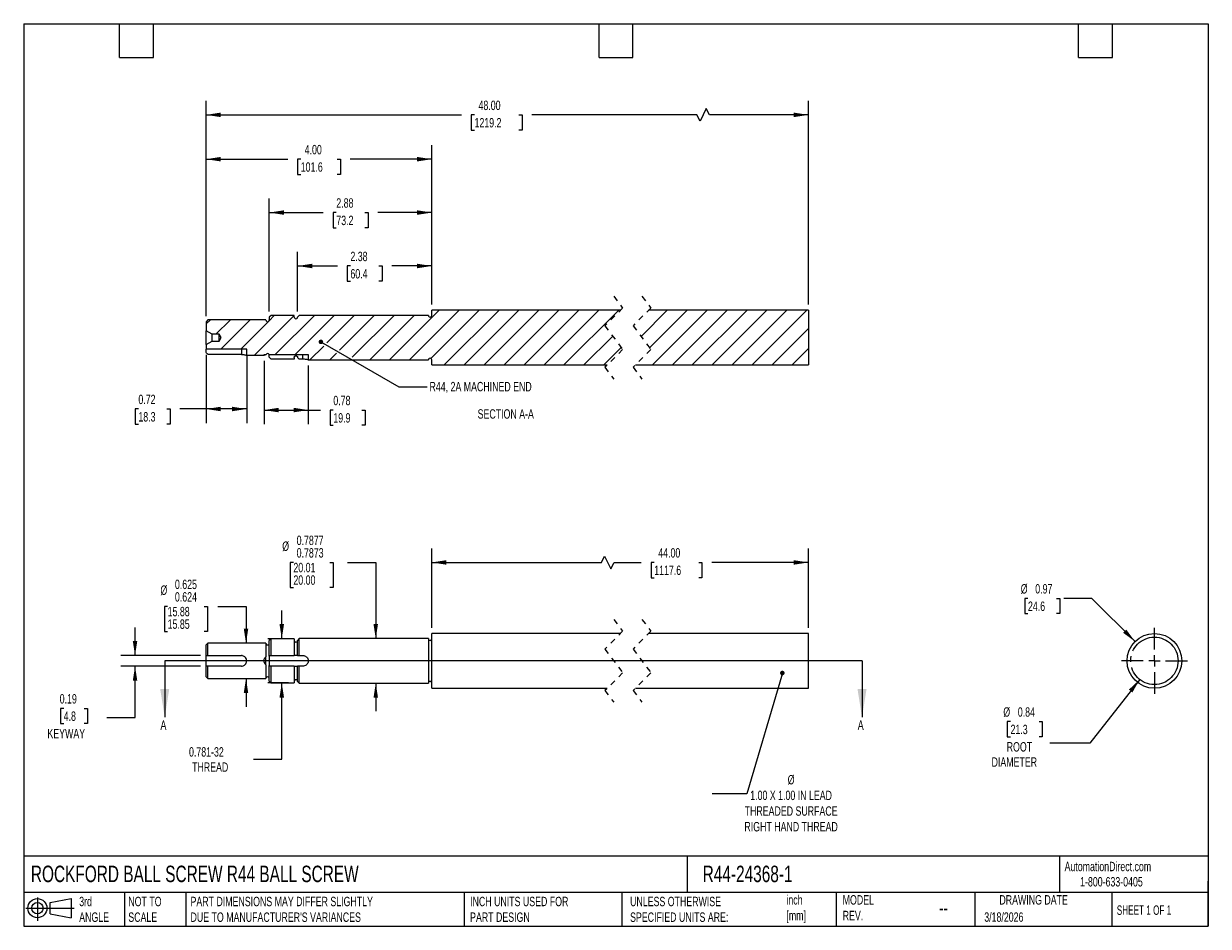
# Model space of a CAD drawing. Header units: inches. Extents: x 0.5 to 21.5, y 0.5 to 16.5.
import ezdxf

# ---------------------------------------------------------------- set-up
doc = ezdxf.new("R2010")
doc.units = ezdxf.units.IN
doc.header["$LTSCALE"] = 2
doc.header["$MEASUREMENT"] = 0
for name, pattern in [('SLD-Center', [0.75, 0.6, -0.05, 0.05, -0.05]), ('SLD-Dashed', [0.075, 0.05, -0.025]), ('SLD-Solid', [0])]:
    doc.linetypes.add(name, pattern=pattern)
for name, color, linetype in [('CENTER', 40, 'SLD-Center'), ('HATCH', 6, 'SLD-Solid'), ('SLD-DEFPOINTS', 7, 'Continuous')]:
    doc.layers.add(name, color=color, linetype=linetype)
doc.layers.add('DIMENSIONS', color=140, linetype='SLD-Solid', lineweight=25)
doc.layers.add('TEXT', color=140, linetype='SLD-Solid', lineweight=25)
doc.styles.add('SLDTEXTSTYLE0', font='TXT', dxfattribs={"width": 0.7})
doc.styles.add('SLDTEXTSTYLE1', font='TXT', dxfattribs={"width": 0.65})
doc.dimstyles.new('SLDDIMSTYLE0', dxfattribs={"dimtxt": 0.169922, "dimasz": 0.26, "dimexe": 0, "dimexo": 0.0625, "dimgap": 0.04248, "dimtad": 0, "dimtih": 1, "dimtoh": 1, "dimrnd": 1e-09, "dimzin": 4, "dimdsep": 46, "dimtxsty": 'SLDTEXTSTYLE0', "dimsah": 1, "dimcen": 0.09, "dimadec": 0, "dimazin": 1, "dimtfac": 1, "dimtofl": 0, "dimtmove": 0, "dimatfit": 3, "dimfxl": 0, "dimfrac": 2, "dimtolj": 1, "dimtzin": 12, "dimarcsym": 0})
doc.dimstyles.new('SLDDIMSTYLE1', dxfattribs={"dimtxt": 0.169922, "dimasz": 0.26, "dimexe": 0, "dimexo": 0.0625, "dimgap": 0.04248, "dimtad": 0, "dimtih": 1, "dimtoh": 1, "dimdec": 3, "dimrnd": 1e-09, "dimdsep": 46, "dimtxsty": 'SLDTEXTSTYLE0', "dimsah": 1, "dimcen": 0.09, "dimadec": 0, "dimazin": 2, "dimlim": 1, "dimtm": 0.001, "dimtfac": 1, "dimtdec": 3, "dimtmove": 0, "dimatfit": 0, "dimfxl": 0, "dimfrac": 2, "dimtolj": 1, "dimtzin": 12, "dimarcsym": 0})
doc.dimstyles.new('SLDDIMSTYLE2', dxfattribs={"dimtxt": 0.169922, "dimasz": 0.26, "dimexe": 0, "dimexo": 0.0625, "dimgap": 0.04248, "dimtad": 0, "dimtih": 1, "dimtoh": 1, "dimrnd": 1e-09, "dimzin": 12, "dimdsep": 46, "dimtxsty": 'SLDTEXTSTYLE0', "dimsah": 1, "dimcen": 0.09, "dimadec": 0, "dimazin": 3, "dimtfac": 1, "dimtmove": 0, "dimatfit": 0, "dimfxl": 0, "dimfrac": 2, "dimtolj": 1, "dimtzin": 12, "dimarcsym": 0})
doc.dimstyles.new('SLDDIMSTYLE3', dxfattribs={"dimtxt": 0.169922, "dimasz": 0.26, "dimexe": 0, "dimexo": 0.0625, "dimgap": 0.04248, "dimtad": 0, "dimtih": 1, "dimtoh": 1, "dimdec": 4, "dimrnd": 1e-09, "dimdsep": 46, "dimtxsty": 'SLDTEXTSTYLE0', "dimsah": 1, "dimcen": 0.09, "dimadec": 0, "dimazin": 2, "dimlim": 1, "dimtm": 0.0004, "dimtfac": 1, "dimtdec": 4, "dimtmove": 0, "dimatfit": 0, "dimfxl": 0, "dimfrac": 2, "dimtolj": 1, "dimtzin": 4, "dimarcsym": 0})
doc.dimstyles.new('SLDDIMSTYLE4', dxfattribs={"dimtxt": 0.169922, "dimasz": 0.26, "dimexe": 0, "dimexo": 0.0625, "dimgap": 0.04248, "dimtad": 0, "dimtih": 1, "dimtoh": 1, "dimrnd": 1e-09, "dimdsep": 46, "dimtxsty": 'SLDTEXTSTYLE0', "dimsah": 1, "dimcen": 0.09, "dimadec": 0, "dimazin": 2, "dimtfac": 1, "dimtmove": 0, "dimatfit": 0, "dimfxl": 0, "dimfrac": 2, "dimtolj": 1, "dimtzin": 12, "dimarcsym": 0})
doc.dimstyles.new('SLDDIMSTYLE5', dxfattribs={"dimtxt": 0.18, "dimasz": 0.08, "dimexe": 0, "dimexo": 0.0625, "dimgap": 0, "dimtad": 0, "dimtih": 1, "dimtoh": 1, "dimdec": 0, "dimrnd": 1e-09, "dimzin": 0, "dimdsep": 46, "dimtxsty": 'Standard', "dimblk1": 'DOT', "dimblk2": 'DOT', "dimsah": 1, "dimcen": 0.09, "dimadec": 0, "dimazin": 0, "dimtfac": 0.08, "dimtdec": 0, "dimtofl": 0, "dimtmove": 0, "dimatfit": 3, "dimldrblk": 'DOT', "dimfxl": 0, "dimfrac": 2, "dimtolj": 1, "dimtzin": 0, "dimarcsym": 0})
doc.dimstyles.new('SLDDIMSTYLE6', dxfattribs={"dimtxt": 0.169922, "dimasz": 0.26, "dimexe": 0, "dimexo": 0.0625, "dimgap": 0.04248, "dimtad": 0, "dimtih": 1, "dimtoh": 1, "dimrnd": 1e-09, "dimdsep": 46, "dimtxsty": 'SLDTEXTSTYLE0', "dimsah": 1, "dimcen": 0, "dimadec": 0, "dimazin": 2, "dimtfac": 1, "dimtofl": 0, "dimtmove": 0, "dimatfit": 3, "dimfxl": 0, "dimfrac": 2, "dimtolj": 1, "dimtzin": 12, "dimarcsym": 0})
doc.dimstyles.new('SLDDIMSTYLE7', dxfattribs={"dimtxt": 0.169922, "dimasz": 0.26, "dimexe": 0, "dimexo": 0.0625, "dimgap": 0.04248, "dimtad": 0, "dimtih": 1, "dimtoh": 1, "dimrnd": 1e-09, "dimdsep": 46, "dimtxsty": 'SLDTEXTSTYLE0', "dimsah": 1, "dimcen": 0, "dimadec": 0, "dimazin": 2, "dimtfac": 1, "dimtofl": 0, "dimtmove": 0, "dimatfit": 3, "dimfxl": 0, "dimfrac": 2, "dimtolj": 1, "dimtzin": 12, "dimarcsym": 0})
doc.dimstyles.new('SLDDIMSTYLE8', dxfattribs={"dimtxt": 0.169922, "dimasz": 0.26, "dimexe": 0, "dimexo": 0.0625, "dimgap": 0.04248, "dimtad": 0, "dimtih": 1, "dimtoh": 1, "dimrnd": 1e-09, "dimdsep": 46, "dimtxsty": 'SLDTEXTSTYLE0', "dimsah": 1, "dimcen": 0.09, "dimadec": 0, "dimazin": 2, "dimtfac": 1, "dimtofl": 0, "dimtmove": 0, "dimatfit": 3, "dimfxl": 0, "dimfrac": 2, "dimtolj": 1, "dimtzin": 12, "dimarcsym": 0})
doc.dimstyles.new('SLDDIMSTYLE9', dxfattribs={"dimtxt": 0.169922, "dimasz": 0.26, "dimexe": 0, "dimexo": 0.0625, "dimgap": 0.04248, "dimtad": 0, "dimtih": 1, "dimtoh": 1, "dimrnd": 1e-09, "dimzin": 12, "dimdsep": 46, "dimtxsty": 'SLDTEXTSTYLE0', "dimsah": 1, "dimcen": 0.09, "dimadec": 0, "dimazin": 3, "dimtfac": 1, "dimtofl": 0, "dimtmove": 0, "dimatfit": 3, "dimfxl": 0, "dimfrac": 2, "dimtolj": 1, "dimtzin": 12, "dimarcsym": 0})

# ---------------------------------------------------------------- blocks, each defined once
blk = doc.blocks.new('Block11')
at = {"color": 7, "linetype": 'SLD-Solid', "lineweight": 18}
for p, q in [((0, 0.227), (0.856, 0.227)), ((0.204, 0.418), (0.204, 0)), ((0.431, 0.328), (0.801, 0.396)), ((0.431, 0.126), (0.431, 0.328)), ((0.801, 0.396), (0.801, 0.058)), ((0.431, 0.126), (0.801, 0.058))]:
    blk.add_line(p, q, dxfattribs=at)
for radius in [0.169, 0.101]:
    blk.add_circle((0.204, 0.227), radius, dxfattribs=at)
blk = doc.blocks.new('Block12')
at = {"layer": 'SLD-DEFPOINTS'}
blk.add_blockref('Block11', (0, 0), dxfattribs=at)
blk = doc.blocks.new('_D')
at = {"layer": 'DIMENSIONS'}
for p, q in [((7.734, 5.79), (7.734, 7.2)), ((14.411, 5.79), (14.411, 7.2)), ((7.734, 6.95), (10.743, 6.95)), ((10.743, 6.95), (10.799, 7.061)), ((10.799, 7.061), (10.91, 6.839)), ((10.91, 6.839), (10.966, 6.95)), ((10.966, 6.95), (11.448, 6.95)), ((11.678, 6.95), (11.621, 6.95)), ((11.621, 6.95), (11.621, 6.68)), ((12.466, 6.95), (12.523, 6.95)), ((12.523, 6.95), (12.523, 6.68)), ((14.411, 6.95), (12.696, 6.95)), ((11.621, 6.68), (11.678, 6.68)), ((12.523, 6.68), (12.466, 6.68))]:
    blk.add_line(p, q, dxfattribs=at)
for points in [[(7.734, 6.95), (7.994, 6.91), (7.994, 6.99)], [(14.411, 6.95), (14.151, 6.99), (14.151, 6.91)]]:
    blk.add_solid(points, dxfattribs=at)
at = {"layer": 'DIMENSIONS', "char_height": 0.1667, "attachment_point": 1, "style": 'SLDTEXTSTYLE0'}
for s, insert in [('44.00', (11.749, 7.203)), ('1117.6', (11.678, 6.895))]:
    blk.add_mtext(s, dxfattribs=dict(at, insert=insert))
blk = doc.blocks.new('_D_1')
at = {"layer": 'DIMENSIONS'}
for p, q in [((3.052, 6.17), (2.995, 6.17)), ((2.995, 6.17), (2.995, 5.725)), ((3.699, 6.17), (3.756, 6.17)), ((3.756, 6.17), (3.756, 5.725)), ((3.941, 6.17), (4.441, 6.17)), ((4.441, 6.17), (4.441, 5.518)), ((2.995, 5.725), (3.052, 5.725)), ((3.756, 5.725), (3.699, 5.725)), ((4.441, 4.893), (4.441, 4.393))]:
    blk.add_line(p, q, dxfattribs=at)
for points in [[(4.441, 5.518), (4.481, 5.778), (4.401, 5.778)], [(4.441, 4.893), (4.401, 4.633), (4.481, 4.633)]]:
    blk.add_solid(points, dxfattribs=at)
at = {"layer": 'DIMENSIONS', "char_height": 0.1667, "attachment_point": 1, "style": 'SLDTEXTSTYLE0'}
for s, insert in [('%%c', (2.924, 6.542)), ('0.625', (3.181, 6.645)), ('0.624', (3.181, 6.423)), ('15.88', (3.052, 6.162)), ('15.85', (3.052, 5.94))]:
    blk.add_mtext(s, dxfattribs=dict(at, insert=insert))
blk = doc.blocks.new('_D_2')
at = {"layer": 'DIMENSIONS'}
for p, q in [((5.075, 5.596), (5.075, 6.096)), ((5.196, 5.596), (4.825, 5.596)), ((5.196, 4.815), (4.825, 4.815)), ((5.075, 3.46), (5.075, 4.815)), ((4.575, 3.46), (5.075, 3.46))]:
    blk.add_line(p, q, dxfattribs=at)
for points in [[(5.075, 5.596), (5.115, 5.856), (5.035, 5.856)], [(5.075, 4.815), (5.035, 4.555), (5.115, 4.555)]]:
    blk.add_solid(points, dxfattribs=at)
at = {"layer": 'DIMENSIONS', "char_height": 0.1667, "attachment_point": 1, "style": 'SLDTEXTSTYLE0'}
for s, insert in [('0.781-32', (3.431, 3.675)), ('THREAD', (3.485, 3.405))]:
    blk.add_mtext(s, dxfattribs=dict(at, insert=insert))
blk = doc.blocks.new('_D_3')
at = {"layer": 'DIMENSIONS'}
for p, q in [((5.281, 6.95), (5.224, 6.95)), ((5.224, 6.95), (5.224, 6.506)), ((5.928, 6.95), (5.985, 6.95)), ((5.985, 6.95), (5.985, 6.506)), ((6.241, 6.95), (6.741, 6.95)), ((6.741, 6.95), (6.741, 5.599)), ((5.224, 6.506), (5.281, 6.506)), ((5.985, 6.506), (5.928, 6.506)), ((6.741, 4.811), (6.741, 4.311))]:
    blk.add_line(p, q, dxfattribs=at)
for points in [[(6.741, 5.599), (6.781, 5.859), (6.701, 5.859)], [(6.741, 4.811), (6.701, 4.551), (6.781, 4.551)]]:
    blk.add_solid(points, dxfattribs=at)
at = {"layer": 'DIMENSIONS', "char_height": 0.1667, "attachment_point": 1, "style": 'SLDTEXTSTYLE0'}
for s, insert in [('0.7877', (5.339, 7.425)), ('%%c', (5.083, 7.322)), ('0.7873', (5.339, 7.203)), ('20.01', (5.281, 6.943)), ('20.00', (5.281, 6.721))]:
    blk.add_mtext(s, dxfattribs=dict(at, insert=insert))
blk = doc.blocks.new('_D_4')
at = {"layer": 'DIMENSIONS'}
for p, q in [((2.474, 5.299), (2.474, 5.799)), ((3.634, 5.299), (2.224, 5.299)), ((3.634, 5.112), (2.224, 5.112)), ((2.474, 4.204), (2.474, 5.112)), ((1.209, 4.363), (1.152, 4.363)), ((1.152, 4.363), (1.152, 4.093)), ((1.572, 4.363), (1.629, 4.363)), ((1.629, 4.363), (1.629, 4.093)), ((1.974, 4.204), (2.474, 4.204)), ((1.152, 4.093), (1.209, 4.093)), ((1.629, 4.093), (1.572, 4.093))]:
    blk.add_line(p, q, dxfattribs=at)
for points in [[(2.474, 5.299), (2.514, 5.559), (2.434, 5.559)], [(2.474, 5.112), (2.434, 4.852), (2.514, 4.852)]]:
    blk.add_solid(points, dxfattribs=at)
at = {"layer": 'DIMENSIONS', "char_height": 0.1667, "attachment_point": 1, "style": 'SLDTEXTSTYLE0'}
for s, insert in [('0.19', (1.138, 4.616)), ('4.8', (1.209, 4.308)), ('KEYWAY', (0.921, 4))]:
    blk.add_mtext(s, dxfattribs=dict(at, insert=insert))
blk = doc.blocks.new('_Dot')
at = {"color": 0, "linetype": 'ByBlock', "lineweight": -2}
blk.add_line((-0.5, 0), (-1, 0), dxfattribs=at)
at = {"color": 0, "linetype": 'ByBlock', "const_width": 0.5}
blk.add_lwpolyline([(-0.25, 0, 1), (0.25, 0, 1)], format="xyb", close=True, dxfattribs=at)
blk = doc.blocks.new('_D_5')
at = {"layer": 'DIMENSIONS'}
for p, q in [((20.284, 4.875), (19.398, 3.747)), ((17.994, 4.129), (17.937, 4.129)), ((17.937, 4.129), (17.937, 3.859)), ((18.499, 4.129), (18.556, 4.129)), ((18.556, 4.129), (18.556, 3.859)), ((17.937, 3.859), (17.994, 3.859)), ((18.556, 3.859), (18.499, 3.859)), ((19.398, 3.747), (18.693, 3.747))]:
    blk.add_line(p, q, dxfattribs=at)
blk.add_solid([(20.284, 4.875), (20.092, 4.695), (20.155, 4.646)], dxfattribs=at)
at = {"layer": 'DIMENSIONS', "char_height": 0.1667, "attachment_point": 1, "style": 'SLDTEXTSTYLE0'}
for s, insert in [('%%c', (17.866, 4.382)), ('0.84', (18.123, 4.382)), ('21.3', (17.994, 4.073)), ('ROOT', (17.926, 3.765)), ('DIAMETER', (17.658, 3.495))]:
    blk.add_mtext(s, dxfattribs=dict(at, insert=insert))
blk = doc.blocks.new('_D_6')
at = {"layer": 'DIMENSIONS'}
for p, q in [((18.303, 6.313), (18.246, 6.313)), ((18.246, 6.313), (18.246, 6.043)), ((18.808, 6.313), (18.865, 6.313)), ((18.865, 6.313), (18.865, 6.043)), ((19.437, 6.313), (18.937, 6.313)), ((20.201, 5.548), (19.437, 6.313)), ((18.246, 6.043), (18.303, 6.043)), ((18.865, 6.043), (18.808, 6.043))]:
    blk.add_line(p, q, dxfattribs=at)
blk.add_solid([(20.201, 5.548), (20.046, 5.76), (19.989, 5.704)], dxfattribs=at)
at = {"layer": 'DIMENSIONS', "char_height": 0.1667, "attachment_point": 1, "style": 'SLDTEXTSTYLE0'}
for s, insert in [('%%c', (18.175, 6.566)), ('0.97', (18.432, 6.566)), ('24.6', (18.303, 6.257))]:
    blk.add_mtext(s, dxfattribs=dict(at, insert=insert))
blk = doc.blocks.new('SW_CENTERMARKSYMBOL_0')
at = {"layer": 'CENTER', "color": 0}
for p, q in [((0, 0.2), (0, 0.585)), ((-0.2, 0), (-0.585, 0)), ((0, 0), (-0.1, 0)), ((0, 0), (0, 0.1)), ((0, 0), (0, -0.1)), ((0, 0), (0.1, 0)), ((0.2, 0), (0.585, 0)), ((0, -0.2), (0, -0.585))]:
    blk.add_line(p, q, dxfattribs=at)
blk = doc.blocks.new('_D_7')
at = {"layer": 'DIMENSIONS'}
for p, q in [((3.734, 10.631), (3.734, 9.42)), ((4.453, 10.631), (4.453, 9.42)), ((2.533, 9.67), (2.476, 9.67)), ((2.476, 9.67), (2.476, 9.4)), ((3.038, 9.67), (3.095, 9.67)), ((3.095, 9.67), (3.095, 9.4)), ((3.734, 9.67), (3.268, 9.67)), ((4.453, 9.67), (3.734, 9.67)), ((2.476, 9.4), (2.533, 9.4)), ((3.095, 9.4), (3.038, 9.4))]:
    blk.add_line(p, q, dxfattribs=at)
for points in [[(3.734, 9.67), (3.994, 9.63), (3.994, 9.71)], [(4.453, 9.67), (4.193, 9.71), (4.193, 9.63)]]:
    blk.add_solid(points, dxfattribs=at)
at = {"layer": 'DIMENSIONS', "char_height": 0.1667, "attachment_point": 1, "style": 'SLDTEXTSTYLE0'}
for s, insert in [('0.72', (2.533, 9.923)), ('18.3', (2.533, 9.615))]:
    blk.add_mtext(s, dxfattribs=dict(at, insert=insert))
blk = doc.blocks.new('_D_8')
at = {"layer": 'DIMENSIONS'}
for p, q in [((5.356, 11.399), (5.356, 12.455)), ((7.734, 11.52), (7.734, 12.455)), ((5.356, 12.205), (6.062, 12.205)), ((6.292, 12.205), (6.235, 12.205)), ((6.235, 12.205), (6.235, 11.935)), ((6.797, 12.205), (6.854, 12.205)), ((6.854, 12.205), (6.854, 11.935)), ((7.734, 12.205), (7.027, 12.205)), ((6.235, 11.935), (6.292, 11.935)), ((6.854, 11.935), (6.797, 11.935))]:
    blk.add_line(p, q, dxfattribs=at)
for points in [[(5.356, 12.205), (5.616, 12.165), (5.616, 12.245)], [(7.734, 12.205), (7.474, 12.245), (7.474, 12.165)]]:
    blk.add_solid(points, dxfattribs=at)
at = {"layer": 'DIMENSIONS', "char_height": 0.1667, "attachment_point": 1, "style": 'SLDTEXTSTYLE0'}
for s, insert in [('2.38', (6.292, 12.458)), ('60.4', (6.292, 12.15))]:
    blk.add_mtext(s, dxfattribs=dict(at, insert=insert))
blk = doc.blocks.new('_D_9')
at = {"layer": 'DIMENSIONS'}
for p, q in [((4.854, 11.396), (4.854, 13.402)), ((7.734, 11.52), (7.734, 13.402)), ((4.854, 13.152), (5.811, 13.152)), ((6.042, 13.152), (5.985, 13.152)), ((5.985, 13.152), (5.985, 12.882)), ((6.547, 13.152), (6.604, 13.152)), ((6.604, 13.152), (6.604, 12.882)), ((7.734, 13.152), (6.777, 13.152)), ((5.985, 12.882), (6.042, 12.882)), ((6.604, 12.882), (6.547, 12.882))]:
    blk.add_line(p, q, dxfattribs=at)
for points in [[(4.854, 13.152), (5.114, 13.112), (5.114, 13.192)], [(7.734, 13.152), (7.474, 13.192), (7.474, 13.112)]]:
    blk.add_solid(points, dxfattribs=at)
at = {"layer": 'DIMENSIONS', "char_height": 0.1667, "attachment_point": 1, "style": 'SLDTEXTSTYLE0'}
for s, insert in [('2.88', (6.042, 13.405)), ('73.2', (6.042, 13.097))]:
    blk.add_mtext(s, dxfattribs=dict(at, insert=insert))
blk = doc.blocks.new('_D_10')
at = {"layer": 'DIMENSIONS'}
for p, q in [((3.734, 11.318), (3.734, 14.348)), ((7.734, 11.52), (7.734, 14.348)), ((3.734, 14.098), (5.18, 14.098)), ((5.411, 14.098), (5.354, 14.098)), ((5.354, 14.098), (5.354, 13.828)), ((6.057, 14.098), (6.114, 14.098)), ((6.114, 14.098), (6.114, 13.828)), ((7.734, 14.098), (6.287, 14.098)), ((5.354, 13.828), (5.411, 13.828)), ((6.114, 13.828), (6.057, 13.828))]:
    blk.add_line(p, q, dxfattribs=at)
for points in [[(3.734, 14.098), (3.994, 14.058), (3.994, 14.138)], [(7.734, 14.098), (7.474, 14.138), (7.474, 14.058)]]:
    blk.add_solid(points, dxfattribs=at)
at = {"layer": 'DIMENSIONS', "char_height": 0.1667, "attachment_point": 1, "style": 'SLDTEXTSTYLE0'}
for s, insert in [('4.00', (5.481, 14.351)), ('101.6', (5.411, 14.043))]:
    blk.add_mtext(s, dxfattribs=dict(at, insert=insert))
blk = doc.blocks.new('_D_11')
at = {"layer": 'DIMENSIONS'}
for p, q in [((3.734, 11.318), (3.734, 15.134)), ((14.411, 11.52), (14.411, 15.134)), ((12.601, 14.995), (12.49, 14.772)), ((12.656, 14.884), (12.601, 14.995)), ((3.734, 14.884), (8.262, 14.884)), ((8.492, 14.884), (8.435, 14.884)), ((8.435, 14.884), (8.435, 14.614)), ((9.28, 14.884), (9.337, 14.884)), ((9.337, 14.884), (9.337, 14.614)), ((12.434, 14.884), (9.51, 14.884)), ((12.49, 14.772), (12.434, 14.884)), ((14.411, 14.884), (12.656, 14.884)), ((8.435, 14.614), (8.492, 14.614)), ((9.337, 14.614), (9.28, 14.614))]:
    blk.add_line(p, q, dxfattribs=at)
for points in [[(3.734, 14.884), (3.994, 14.844), (3.994, 14.924)], [(14.411, 14.884), (14.151, 14.924), (14.151, 14.844)]]:
    blk.add_solid(points, dxfattribs=at)
at = {"layer": 'DIMENSIONS', "char_height": 0.1667, "attachment_point": 1, "style": 'SLDTEXTSTYLE0'}
for s, insert in [('48.00', (8.563, 15.136)), ('1219.2', (8.492, 14.828))]:
    blk.add_mtext(s, dxfattribs=dict(at, insert=insert))
blk = doc.blocks.new('_D_12')
at = {"layer": 'DIMENSIONS'}
for p, q in [((4.76, 10.523), (4.76, 9.401)), ((5.544, 10.441), (5.544, 9.401)), ((4.76, 9.651), (5.544, 9.651)), ((5.544, 9.651), (5.759, 9.651)), ((5.989, 9.651), (5.932, 9.651)), ((5.932, 9.651), (5.932, 9.381)), ((6.494, 9.651), (6.551, 9.651)), ((6.551, 9.651), (6.551, 9.381)), ((5.932, 9.381), (5.989, 9.381)), ((6.551, 9.381), (6.494, 9.381))]:
    blk.add_line(p, q, dxfattribs=at)
for points in [[(4.76, 9.651), (5.02, 9.611), (5.02, 9.691)], [(5.544, 9.651), (5.284, 9.691), (5.284, 9.611)]]:
    blk.add_solid(points, dxfattribs=at)
at = {"layer": 'DIMENSIONS', "char_height": 0.1667, "attachment_point": 1, "style": 'SLDTEXTSTYLE0'}
for s, insert in [('0.78', (5.989, 9.904)), ('19.9', (5.989, 9.596))]:
    blk.add_mtext(s, dxfattribs=dict(at, insert=insert))
blk = doc.blocks.new('SW_HATCH_0')
at = {"layer": 'HATCH', "color": 0}
for p, q in [((-4.458, -0.415), (-3.579, 0.464)), ((-4.458, -0.415), (-3.579, 0.464)), ((-4.458, -0.415), (-3.579, 0.464)), ((-4.104, -0.415), (-3.226, 0.464)), ((-4.104, -0.415), (-3.226, 0.464)), ((-4.104, -0.415), (-3.226, 0.464)), ((-3.725, -0.389), (-2.872, 0.464)), ((-3.725, -0.389), (-2.872, 0.464)), ((-3.725, -0.389), (-2.872, 0.464)), ((-3.488, -0.506), (-2.518, 0.464)), ((-3.488, -0.506), (-2.518, 0.464)), ((-3.488, -0.506), (-2.518, 0.464)), ((-3.135, -0.506), (-2.165, 0.464)), ((-3.135, -0.506), (-2.165, 0.464)), ((-3.135, -0.506), (-2.165, 0.464)), ((-2.781, -0.506), (-1.811, 0.464)), ((-2.781, -0.506), (-1.811, 0.464)), ((-2.781, -0.506), (-1.811, 0.464)), ((-2.428, -0.506), (-1.458, 0.464)), ((-2.428, -0.506), (-1.458, 0.464)), ((-2.428, -0.506), (-1.458, 0.464)), ((-2.074, -0.506), (-1.104, 0.464)), ((-2.074, -0.506), (-1.104, 0.464)), ((-2.074, -0.506), (-1.104, 0.464)), ((-1.721, -0.506), (-0.751, 0.464)), ((-1.721, -0.506), (-0.751, 0.464)), ((-1.721, -0.506), (-0.751, 0.464)), ((-1.367, -0.506), (-0.397, 0.464)), ((-1.367, -0.506), (-0.397, 0.464)), ((-1.367, -0.506), (-0.397, 0.464)), ((0, 0), (0.464, 0.464)), ((0, 0), (0.464, 0.464)), ((0, 0), (0.464, 0.464)), ((0.152, -0.202), (0.817, 0.464)), ((0.152, -0.202), (0.817, 0.464)), ((0.152, -0.202), (0.817, 0.464)), ((0.201, -0.506), (1.171, 0.464)), ((0.201, -0.506), (1.171, 0.464)), ((0.201, -0.506), (1.171, 0.464)), ((0.555, -0.506), (1.525, 0.464)), ((0.555, -0.506), (1.525, 0.464)), ((0.555, -0.506), (1.525, 0.464)), ((0.908, -0.506), (1.878, 0.464)), ((0.908, -0.506), (1.878, 0.464)), ((0.908, -0.506), (1.878, 0.464)), ((1.262, -0.506), (2.232, 0.464)), ((1.262, -0.506), (2.232, 0.464)), ((1.262, -0.506), (2.232, 0.464)), ((1.615, -0.506), (2.585, 0.464)), ((1.615, -0.506), (2.585, 0.464)), ((1.615, -0.506), (2.585, 0.464)), ((1.969, -0.506), (2.939, 0.464)), ((1.969, -0.506), (2.939, 0.464)), ((1.969, -0.506), (2.939, 0.464)), ((-7.711, 0.221), (-7.641, 0.291)), ((-7.711, 0.221), (-7.641, 0.291)), ((-7.711, 0.221), (-7.641, 0.291)), ((-7.537, 0.041), (-7.287, 0.291)), ((-7.537, 0.041), (-7.287, 0.291)), ((-7.537, 0.041), (-7.287, 0.291)), ((-7.45, -0.226), (-6.934, 0.291)), ((-7.45, -0.226), (-6.934, 0.291)), ((-7.45, -0.226), (-6.934, 0.291)), ((-7.097, -0.226), (-6.607, 0.265)), ((-7.097, -0.226), (-6.607, 0.265)), ((-7.097, -0.226), (-6.607, 0.265)), ((-6.851, -0.334), (-6.149, 0.369)), ((-6.851, -0.334), (-6.149, 0.369)), ((-6.851, -0.334), (-6.149, 0.369)), ((-6.594, 0.277), (-6.502, 0.369)), ((-6.594, 0.277), (-6.502, 0.369)), ((-6.594, 0.277), (-6.502, 0.369)), ((-6.486, -0.322), (-5.792, 0.373)), ((-6.486, -0.322), (-5.792, 0.373)), ((-6.486, -0.322), (-5.792, 0.373)), ((-6.133, -0.322), (-5.438, 0.373)), ((-6.133, -0.322), (-5.438, 0.373)), ((-6.133, -0.322), (-5.438, 0.373)), ((-5.569, -0.112), (-5.084, 0.373)), ((-5.569, -0.112), (-5.084, 0.373)), ((-5.569, -0.112), (-5.084, 0.373)), ((-5.345, -0.241), (-4.731, 0.373)), ((-5.345, -0.241), (-4.731, 0.373)), ((-5.345, -0.241), (-4.731, 0.373)), ((-5.12, -0.37), (-4.377, 0.373)), ((-5.12, -0.37), (-4.377, 0.373)), ((-5.12, -0.37), (-4.377, 0.373)), ((-4.811, -0.415), (-4.024, 0.373)), ((-4.811, -0.415), (-4.024, 0.373)), ((-4.811, -0.415), (-4.024, 0.373)), ((-1.014, -0.506), (-0.503, 0.004)), ((-1.014, -0.506), (-0.503, 0.004)), ((-1.014, -0.506), (-0.503, 0.004)), ((2.322, -0.506), (2.967, 0.138)), ((2.322, -0.506), (2.967, 0.138)), ((2.322, -0.506), (2.967, 0.138)), ((-5.872, -0.415), (-5.627, -0.17)), ((-5.872, -0.415), (-5.627, -0.17)), ((-5.872, -0.415), (-5.627, -0.17)), ((-0.66, -0.506), (-0.352, -0.198)), ((-0.66, -0.506), (-0.352, -0.198)), ((-0.66, -0.506), (-0.352, -0.198)), ((-5.519, -0.415), (-5.402, -0.299)), ((-5.519, -0.415), (-5.402, -0.299)), ((-5.519, -0.415), (-5.402, -0.299)), ((2.676, -0.506), (2.967, -0.215)), ((2.676, -0.506), (2.967, -0.215)), ((2.676, -0.506), (2.967, -0.215))]:
    blk.add_line(p, q, dxfattribs=at)

msp = doc.modelspace()

# ---------------------------------------------------------------- linework, layer by layer
at = {"color": 7, "linetype": 'SLD-Dashed', "lineweight": 18}
for p, q in [((10.96064, 11.67009), (11.11812, 11.46007)), ((11.46064, 11.67009), (11.61812, 11.46007)), ((11.11812, 11.46007), (10.80316, 11.14511)), ((11.61812, 11.46007), (11.30316, 11.14511)), ((10.80316, 11.14511), (11.11812, 10.72507)), ((11.30316, 11.14511), (11.61812, 10.72507)), ((11.11812, 10.72507), (10.80316, 10.41011)), ((11.61812, 10.72507), (11.30316, 10.41011)), ((10.80316, 10.41011), (10.96064, 10.20009)), ((11.30316, 10.41011), (11.46064, 10.20009)), ((10.96064, 5.94028), (11.11812, 5.73026)), ((11.46064, 5.94028), (11.61812, 5.73026)), ((11.11812, 5.73026), (10.80316, 5.4153)), ((11.61812, 5.73026), (11.30316, 5.4153)), ((10.80316, 5.4153), (11.11812, 4.99526)), ((11.30316, 5.4153), (11.61812, 4.99526)), ((11.11812, 4.99526), (10.80316, 4.6803)), ((11.61812, 4.99526), (11.30316, 4.6803)), ((10.80316, 4.6803), (10.96064, 4.47028)), ((11.30316, 4.6803), (11.46064, 4.47028))]:
    msp.add_line(p, q, dxfattribs=at)
for p, q in [((11.07814, 11.42009), (7.73428, 11.42009)), ((7.73428, 11.32894), (7.73428, 11.42009)), ((14.41145, 11.42009), (11.57814, 11.42009)), ((14.41145, 11.42009), (14.41145, 10.45009)), ((3.76428, 11.24759), (3.73428, 11.21759)), ((3.73428, 11.21759), (3.73428, 11.05809)), ((4.79428, 11.24759), (3.76428, 11.24759)), ((4.88428, 11.32559), (4.85428, 11.29559)), ((4.85428, 11.29559), (4.85428, 11.24759)), ((5.29628, 11.32559), (4.88428, 11.32559)), ((5.29628, 11.29894), (5.29628, 11.32559)), ((5.38628, 11.32894), (5.35628, 11.29894)), ((7.67428, 11.32894), (5.38628, 11.32894)), ((3.83907, 10.99759), (3.73428, 11.05809)), ((3.73428, 10.81209), (3.73428, 11.05809)), ((3.96418, 10.99759), (3.83907, 10.99759)), ((3.83907, 10.87259), (3.83907, 10.99759)), ((4.00026, 10.93509), (3.96418, 10.99759)), ((3.96418, 10.87259), (3.96418, 10.99759)), ((3.96418, 10.87259), (4.00026, 10.93509)), ((3.73428, 10.81209), (3.83907, 10.87259)), ((3.73428, 10.81209), (3.73428, 10.73069)), ((4.45303, 10.73069), (3.73428, 10.73069)), ((3.73428, 10.6686), (3.73428, 10.73069)), ((3.83907, 10.87259), (3.96418, 10.87259)), ((4.35928, 10.73069), (4.35928, 10.63698)), ((4.45303, 10.62259), (4.45303, 10.73069)), ((4.35928, 10.63698), (3.76428, 10.63698)), ((4.45303, 10.62259), (4.76028, 10.62259)), ((4.76028, 10.62259), (4.76028, 10.63407)), ((4.76028, 10.63407), (4.79656, 10.63407)), ((4.79428, 10.63108), (4.79442, 10.63407)), ((4.85199, 10.63407), (5.54428, 10.63407)), ((4.85428, 10.58706), (4.85428, 10.63407)), ((4.88428, 10.55607), (4.85428, 10.58706)), ((5.29628, 10.55607), (4.88428, 10.55607)), ((5.29628, 10.58359), (5.29628, 10.55607)), ((5.38628, 10.55262), (5.35628, 10.58359)), ((5.45028, 10.55262), (5.38628, 10.55262)), ((5.45028, 10.55262), (5.45028, 10.63407)), ((5.54428, 10.63407), (5.54428, 10.54124)), ((5.54428, 10.54124), (7.67428, 10.54124)), ((7.73428, 10.45009), (7.73428, 10.54124)), ((7.73428, 10.45009), (10.84314, 10.45009)), ((11.34314, 10.45009), (14.41145, 10.45009)), ((11.07814, 5.69028), (7.73428, 5.69028)), ((7.73428, 4.72028), (7.73428, 5.69028)), ((14.41145, 5.69028), (11.57814, 5.69028)), ((14.41145, 5.20528), (14.41145, 5.69028)), ((3.76428, 5.51778), (3.73428, 5.48778)), ((3.73428, 5.29903), (3.73428, 5.48778)), ((4.79428, 5.51778), (3.76428, 5.51778)), ((3.76428, 5.29903), (3.76428, 5.51778)), ((4.79428, 5.51778), (4.79428, 5.27764)), ((4.88428, 5.59578), (4.85428, 5.56578)), ((4.85428, 5.29928), (4.85428, 5.56578)), ((5.29628, 5.59578), (4.88428, 5.59578)), ((4.88428, 5.29928), (4.88428, 5.59578)), ((5.29628, 5.59578), (5.29628, 5.29928)), ((5.38628, 5.59913), (5.35628, 5.56913)), ((5.35628, 5.29928), (5.35628, 5.56913)), ((7.67428, 5.59913), (5.38628, 5.59913)), ((5.38628, 5.29928), (5.38628, 5.59913)), ((7.67428, 5.59913), (7.67428, 5.20528)), ((3.73428, 5.29903), (3.76428, 5.29903)), ((3.73428, 5.11153), (3.73428, 5.29903)), ((3.76428, 5.29903), (4.35928, 5.29903)), ((4.79442, 5.27776), (4.79428, 5.27764)), ((4.85428, 5.29928), (4.88428, 5.29928)), ((4.85428, 5.28922), (4.85428, 5.29928)), ((4.88428, 5.29928), (5.29628, 5.29928)), ((5.35628, 5.29928), (5.29628, 5.29928)), ((5.35628, 5.29928), (5.38628, 5.29928)), ((5.38628, 5.29928), (5.45028, 5.29928)), ((3.76428, 5.11153), (3.73428, 5.11153)), ((3.73428, 4.92278), (3.73428, 5.11153)), ((3.76428, 4.89278), (3.76428, 5.11153)), ((4.35928, 5.11153), (3.76428, 5.11153)), ((4.79428, 5.13292), (4.79428, 4.89278)), ((4.79428, 5.13292), (4.79442, 5.13281)), ((4.85428, 5.11128), (4.85428, 5.12135)), ((4.85428, 4.84478), (4.85428, 5.11128)), ((4.88428, 5.11128), (4.85428, 5.11128)), ((4.88428, 4.81478), (4.88428, 5.11128)), ((5.29628, 5.11128), (4.88428, 5.11128)), ((5.29628, 5.11128), (5.29628, 4.81478)), ((5.29628, 5.11128), (5.35628, 5.11128)), ((5.38628, 5.11128), (5.35628, 5.11128)), ((5.35628, 4.84143), (5.35628, 5.11128)), ((5.45028, 5.11128), (5.38628, 5.11128)), ((5.38628, 4.81143), (5.38628, 5.11128)), ((7.67428, 5.20528), (7.67428, 4.81143)), ((14.41145, 4.72028), (14.41145, 5.20528)), ((3.73428, 4.92278), (3.76428, 4.89278)), ((3.76428, 4.89278), (4.79428, 4.89278)), ((4.85428, 4.84478), (4.88428, 4.81478)), ((5.35628, 4.84143), (5.38628, 4.81143)), ((4.88428, 4.81478), (5.29628, 4.81478)), ((5.38628, 4.81143), (7.67428, 4.81143)), ((7.73428, 4.72028), (10.84314, 4.72028)), ((11.34314, 4.72028), (14.41145, 4.72028))]:
    msp.add_line(p, q)
msp.add_circle((20.54401, 5.20528), 0.485)
for centre, start, end in [((4.82428, 11.24759), 179.998915, 0.001085), ((5.32628, 11.29894), 179.99895, 0.00105), ((7.70428, 11.32894), 179.99888, 0.00112), ((4.82428, 10.62259), 22.505335, 157.494665), ((7.70428, 10.54124), 359.99888, 180.00112), ((4.82428, 5.51778), 179.998915, 0.001085), ((5.32628, 5.56913), 179.99895, 0.00105), ((7.70428, 5.59913), 179.99888, 0.00112), ((4.82428, 4.89278), 359.998915, 180.001085), ((5.32628, 4.84143), 359.99895, 180.00105), ((7.70428, 4.81143), 359.99888, 180.00112)]:
    msp.add_arc(centre, 0.03, start, end)
for points, knots in [([(3.76428, 10.63698), (3.75861, 10.64293), (3.74859, 10.65345), (3.73861, 10.66401), (3.73428, 10.6686)], [0, 0, 0, 0, 0.56561198, 1, 1, 1, 1]), ([(4.35928, 10.63698), (4.36937, 10.63669), (4.3885, 10.63613), (4.41463, 10.63217), (4.43484, 10.62771), (4.44701, 10.62438), (4.45213, 10.62286), (4.45303, 10.62259)], [0, 0, 0, 0, 0.31808126, 0.60268815, 0.83131768, 0.97057919, 1, 1, 1, 1]), ([(4.79428, 10.63108), (4.78739, 10.6296), (4.77661, 10.62727), (4.76536, 10.62411), (4.76091, 10.62278), (4.76028, 10.62259)], [0, 0, 0, 0, 0.60267168, 0.9439117, 1, 1, 1, 1]), ([(5.29628, 10.58359), (5.2965, 10.58642), (5.29699, 10.59285), (5.30095, 10.60105), (5.30713, 10.60811), (5.31494, 10.61305), (5.32475, 10.61528), (5.33466, 10.61408), (5.34361, 10.60968), (5.35073, 10.60253), (5.35541, 10.59347), (5.356, 10.58681), (5.35628, 10.58359)], [0, 0, 0, 0, 0.08847756, 0.20134378, 0.2773576, 0.38124112, 0.48518822, 0.58703709, 0.6883534, 0.79190433, 0.89929581, 1, 1, 1, 1]), ([(5.54428, 10.54124), (5.54411, 10.54128), (5.54126, 10.54196), (5.53267, 10.54392), (5.51583, 10.54724), (5.49151, 10.55072), (5.46873, 10.55244), (5.45443, 10.55258), (5.45028, 10.55262)], [0, 0, 0, 0, 0.00533852, 0.09276428, 0.27851771, 0.54785951, 0.86893946, 1, 1, 1, 1]), ([(4.35928, 5.11153), (4.36954, 5.11251), (4.38998, 5.11447), (4.41756, 5.1298), (4.43922, 5.15288), (4.45085, 5.17963), (4.45427, 5.20802), (4.44964, 5.23602), (4.43485, 5.26364), (4.41159, 5.28514), (4.38492, 5.29721), (4.36676, 5.2985), (4.35928, 5.29903)], [0, 0, 0, 0, 0.10449046, 0.20814833, 0.31445087, 0.42348348, 0.50000112, 0.60461588, 0.70844486, 0.81458986, 0.92362102, 1, 1, 1, 1]), ([(4.79428, 5.13292), (4.7868, 5.14048), (4.77178, 5.15565), (4.76054, 5.18608), (4.75935, 5.2176), (4.76843, 5.24738), (4.78206, 5.26688), (4.79199, 5.27562), (4.79428, 5.27764)], [0, 0, 0, 0, 0.1921958, 0.38571252, 0.57520322, 0.75878806, 0.94429636, 1, 1, 1, 1]), ([(4.79442, 5.13281), (4.79444, 5.13385), (4.79566, 5.18215), (4.79503, 5.23047), (4.79442, 5.27776)], [0, 0, 0, 0, 0.02150654, 1, 1, 1, 1]), ([(4.85428, 5.28922), (4.85427, 5.28694), (4.85411, 5.25895), (4.85048, 5.21099), (4.85364, 5.15731), (4.85414, 5.12933), (4.85428, 5.12135)], [0, 0, 0, 0, 0.04064637, 0.50000274, 0.85744941, 1, 1, 1, 1]), ([(5.45028, 5.29928), (5.46067, 5.29828), (5.4814, 5.29628), (5.50924, 5.2806), (5.53083, 5.25718), (5.54346, 5.22756), (5.54554, 5.19572), (5.53723, 5.1653), (5.5195, 5.1391), (5.49387, 5.12002), (5.4692, 5.11205), (5.45443, 5.11145), (5.45028, 5.11128)], [0, 0, 0, 0, 0.10556094, 0.21059957, 0.31733055, 0.42575058, 0.53251888, 0.63697042, 0.74187313, 0.84930966, 0.95760873, 1, 1, 1, 1])]:
    msp.add_open_spline(points, degree=3, knots=knots)
at = {"layer": 'CENTER', "linetype": 'SLD-Center'}
msp.add_circle((20.54401, 5.20528), 0.42, dxfattribs=at)
at = {"layer": 'TEXT'}
for p, q in [((0.5, 16.5), (21.5, 16.5)), ((0.5, 16.5), (0.5, 0.5)), ((2.2, 15.9), (2.2, 16.5)), ((2.8, 15.9), (2.8, 16.5)), ((10.7, 15.9), (10.7, 16.5)), ((11.3, 15.9), (11.3, 16.5)), ((19.2, 15.9), (19.2, 16.5)), ((19.8, 15.9), (19.8, 16.5)), ((21.5, 16.5), (21.5, 0.5)), ((2.2, 15.9), (2.8, 15.9)), ((10.7, 15.9), (11.3, 15.9)), ((19.2, 15.9), (19.8, 15.9)), ((15.36125, 5.20528), (3.00004, 5.20528)), ((21.5, 1.74221), (0.5, 1.74221)), ((12.26448, 1.74221), (12.26448, 1.1)), ((18.8642, 1.74221), (18.8642, 1.1)), ((21.5, 0.5), (21.5, 1.3)), ((21.5, 1.1), (0.5, 1.1)), ((2.28699, 1.1), (2.28699, 0.5)), ((3.37302, 1.1), (3.37302, 0.5)), ((8.30584, 1.1), (8.30584, 0.5)), ((11.10219, 1.1), (11.10219, 0.5)), ((14.90556, 1.1), (14.90556, 0.5)), ((17.35949, 1.1), (17.35949, 0.5)), ((19.79124, 1.1), (19.79124, 0.5)), ((0.5, 0.5), (21.5, 0.5))]:
    msp.add_line(p, q, dxfattribs=at)
at = {"layer": 'TEXT', "linetype": 'SLD-Solid'}
for p, q in [((3.00004, 5.20528), (3.00004, 4.20528)), ((15.36125, 5.20528), (15.36125, 4.20528))]:
    msp.add_line(p, q, dxfattribs=at)
at = {"layer": 'TEXT'}
for points in [[(3.00004, 4.20528), (3.08004, 4.70528), (2.92004, 4.70528)], [(15.36125, 4.20528), (15.44125, 4.70528), (15.28125, 4.70528)]]:
    msp.add_solid(points, dxfattribs=at)

# ---------------------------------------------------------------- block references
at = {"layer": 'CENTER'}
msp.add_blockref('SW_CENTERMARKSYMBOL_0', (20.54401, 5.20528), dxfattribs=at)
at = {"layer": 'HATCH'}
msp.add_blockref('SW_HATCH_0', (11.44479, 10.95624), dxfattribs=at)
at = {"layer": 'SLD-DEFPOINTS'}
msp.add_blockref('Block12', (0.53842, 0.59479), dxfattribs=at)

# ---------------------------------------------------------------- texts
at = {"layer": 'TEXT'}
for s, insert, char_height, attachment_point, style in [('R44, 2A MACHINED END', (7.69431, 10.14998), 0.1666667, 1, 'SLDTEXTSTYLE0'), ('SECTION A-A', (9.04559, 9.66563), 0.1666667, 2, 'SLDTEXTSTYLE0'), ('A', (2.92412, 4.15129), 0.16992, 1, 'SLDTEXTSTYLE0'), ('A', (15.28533, 4.15129), 0.16992, 1, 'SLDTEXTSTYLE0'), ('%%c^J1.00 X 1.00 IN LEAD^JTHREADED SURFACE^JRIGHT HAND THREAD', (14.10415, 3.18248), 0.1666667, 2, 'SLDTEXTSTYLE0'), ('ROCKFORD BALL SCREW R44 BALL SCREW', (0.62722, 1.57493), 0.2916667, 1, 'SLDTEXTSTYLE0'), ('R44-24368-1', (12.53604, 1.57493), 0.2916667, 1, 'SLDTEXTSTYLE0'), ('AutomationDirect.com', (18.95236, 1.64382), 0.1666667, 1, 'SLDTEXTSTYLE0'), ('1-800-633-0405', (19.22768, 1.37299), 0.1666667, 1, 'SLDTEXTSTYLE0'), ('inch^J[mm]', (14.02077, 1.05213), 0.166667, 1, 'SLDTEXTSTYLE0'), ('MODEL ^JREV.', (15.0184, 1.05228), 0.1666667, 1, 'SLDTEXTSTYLE0'), ('DRAWING DATE', (18.40357, 1.05228), 0.1666667, 2, 'SLDTEXTSTYLE0'), ('3rd^JANGLE', (1.48429, 1.02335), 0.166667, 1, 'SLDTEXTSTYLE0'), ('NOT TO^JSCALE', (2.35486, 1.02335), 0.1666667, 1, 'SLDTEXTSTYLE0'), ("PART DIMENSIONS MAY DIFFER SLIGHTLY ^JDUE TO MANUFACTURER'S VARIANCES", (3.45768, 1.02335), 0.1666667, 1, 'SLDTEXTSTYLE0'), ('INCH UNITS USED FOR ^JPART DESIGN', (8.41367, 1.02335), 0.1666667, 1, 'SLDTEXTSTYLE0'), ('UNLESS OTHERWISE ^JSPECIFIED UNITS ARE:', (11.24954, 1.02335), 0.1666667, 1, 'SLDTEXTSTYLE0'), ('SHEET 1 OF 1', (19.87727, 0.8702), 0.1666667, 1, 'SLDTEXTSTYLE1'), ('--', (16.72661, 0.95084), 0.25, 1, 'SLDTEXTSTYLE0'), ('3/18/2026', (17.52857, 0.7473), 0.166667, 1, 'SLDTEXTSTYLE0')]:
    msp.add_mtext(s, dxfattribs=dict(at, insert=insert, char_height=char_height, attachment_point=attachment_point, style=style))

# ---------------------------------------------------------------- dimensions: what is measured, and where the dimension line sits
at = {"layer": 'DIMENSIONS'}
for base, p1, p2, text, picture, middle in [((14.41145, 14.88358), (3.73428, 11.21759), (14.41145, 11.42009), '48.00', '_D_11', (8.88571, 14.88358)), ((7.73428, 6.95013), (14.41145, 5.69028), (7.73428, 5.69028), '44.00', '_D', (12.0723, 6.95013))]:
    dim = msp.add_linear_dim(base=base, p1=p1, p2=p2, text=text, dimstyle='SLDDIMSTYLE0', dxfattribs=at)
    dim.commit()
    dim.dimension.update_dxf_attribs({"geometry": picture, "text_midpoint": middle, "dimtype": 160})
for base, p1, p2, dimstyle, picture, middle in [((3.73428, 14.09784), (7.73428, 11.42009), (3.73428, 11.21759), 'SLDDIMSTYLE0', '_D_10', (5.73375, 14.09784)), ((7.73428, 13.1521), (4.85428, 11.29559), (7.73428, 11.42009), 'SLDDIMSTYLE9', '_D_9', (6.29413, 13.1521)), ((5.35628, 12.20544), (7.73428, 11.42009), (5.35628, 11.29894), 'SLDDIMSTYLE9', '_D_8', (6.54448, 12.20544)), ((3.73428, 9.66977), (4.45303, 10.73069), (3.73428, 10.73069), 'SLDDIMSTYLE8', '_D_7', (2.78551, 9.66977)), ((5.54428, 9.65105), (4.76028, 10.62259), (5.54428, 10.54124), 'SLDDIMSTYLE8', '_D_12', (6.24147, 9.65105))]:
    dim = msp.add_linear_dim(base=base, p1=p1, p2=p2, dimstyle=dimstyle, dxfattribs=at)
    dim.commit()
    dim.dimension.update_dxf_attribs({"geometry": picture, "text_midpoint": middle, "dimtype": 160})
for base, p1, p2, text, dimstyle, picture, middle in [((6.74095, 4.81143), (7.67428, 5.59913), (7.67428, 4.81143), '%%c<>', 'SLDDIMSTYLE3', '_D_3', (6.74095, 6.95013)), ((4.44121, 4.89278), (4.79428, 5.51778), (4.79428, 4.89278), '%%c<>', 'SLDDIMSTYLE1', '_D_1', (4.44121, 6.16973)), ((5.07532, 5.59578), (5.29628, 4.81478), (5.29628, 5.59578), '0.781-32\\PTHREAD', 'SLDDIMSTYLE2', '_D_2', (5.07532, 3.46044)), ((2.47444, 5.29903), (3.73428, 5.11153), (3.73428, 5.29903), '<>\\PKEYWAY', 'SLDDIMSTYLE4', '_D_4', (2.47444, 4.20431))]:
    dim = msp.add_linear_dim(base=base, p1=p1, p2=p2, angle=90, text=text, dimstyle=dimstyle, dxfattribs=at)
    dim.commit()
    dim.dimension.update_dxf_attribs({"geometry": picture, "text_midpoint": middle, "dimtype": 160})
dim = msp.add_diameter_dim_2p(p1=(20.88696, 4.86234), p2=(20.20107, 5.54823), dimstyle='SLDDIMSTYLE7', dxfattribs=at)
dim.commit()
dim.dimension.update_dxf_attribs({"geometry": '_D_6', "text_midpoint": (18.55587, 6.31268), "dimtype": 163})
dim = msp.add_diameter_dim_2p(p1=(20.80355, 5.5355), p2=(20.28448, 4.87507), text='<>\\PROOT\\PDIAMETER', dimstyle='SLDDIMSTYLE6', dxfattribs=at)
dim.commit()
dim.dimension.update_dxf_attribs({"geometry": '_D_5', "text_midpoint": (18.24688, 3.83473), "dimtype": 163})

# ---------------------------------------------------------------- leaders
at = {"layer": 'TEXT'}
for points in [[(5.76907, 10.85985), (7.15105, 10.0607), (7.65105, 10.0607)], [(13.94864, 4.99007), (13.31835, 2.8459), (12.70735, 2.8459)]]:
    msp.add_leader(points, dimstyle='SLDDIMSTYLE5', dxfattribs=at)

doc.saveas('drawing.dxf')
